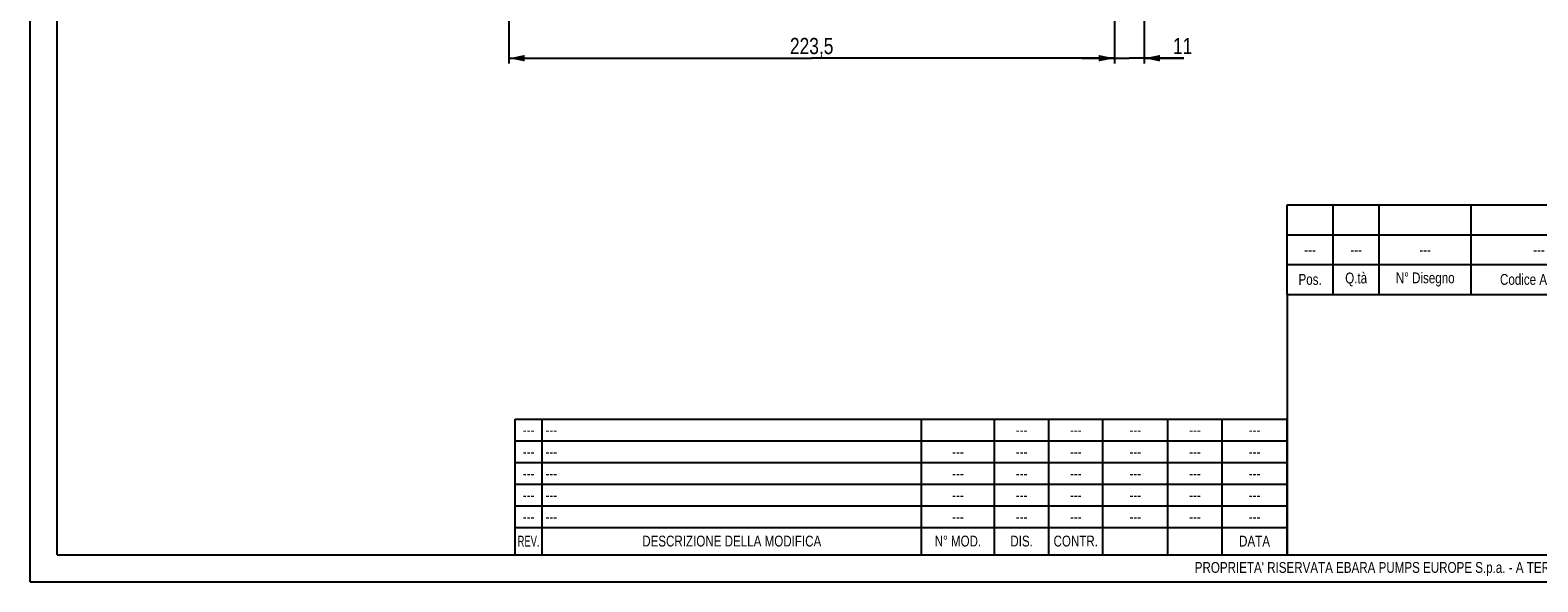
# Model space of a CAD drawing. Header units: millimetres. Extents: x 0 to 841, y 0 to 594.
# Tile 1 of 11: x 0 to 557, y 0 to 203. Entities that reach past the tile are written whole.
import ezdxf

# ---------------------------------------------------------------- set-up
doc = ezdxf.new("R2010")
doc.units = ezdxf.units.MM
doc.header["$LTSCALE"] = 46.2
doc.layers.get('0').update_dxf_attribs({"linetype": 'CONTINUOUS'})
doc.layers.add('QUOTE', color=7, linetype='CONTINUOUS')
doc.styles.get("Standard").update_dxf_attribs({"font": 'txt', "width": 0.8})
doc.styles.add('TEXTSTYLE_2', font='txt', dxfattribs={"width": 0.65})
doc.dimstyles.new('DIMSTYLE_1', dxfattribs={"dimtxt": 6, "dimasz": 5.8, "dimexe": 1, "dimexo": 2, "dimgap": 0.75, "dimtad": 1, "dimdec": 3, "dimtxsty": 'Standard', "dimblk": '_FILLED', "dimblk1": '_FILLED', "dimblk2": '_FILLED', "dimcen": 0.09, "dimadec": 3, "dimazin": 2, "dimtp": 0.5, "dimtm": 0.5, "dimtfac": 1, "dimtdec": 3, "dimtofl": 0, "dimtmove": 0, "dimatfit": 3, "dimldrblk": '_FILLED', "dimfxl": 0, "dimtolj": 1, "dimarcsym": 0})
doc.dimstyles.new('DIMSTYLE_2', dxfattribs={"dimtxt": 6, "dimasz": 5.8, "dimexe": 1, "dimexo": 2, "dimgap": 0.75, "dimtad": 1, "dimdec": 3, "dimtxsty": 'Standard', "dimblk": '_FILLED', "dimblk1": '_FILLED', "dimblk2": '_FILLED', "dimcen": 0.09, "dimadec": 3, "dimazin": 2, "dimtp": 0.2, "dimtm": 0.2, "dimtfac": 1, "dimtdec": 3, "dimtofl": 0, "dimtmove": 0, "dimatfit": 3, "dimldrblk": '_FILLED', "dimfxl": 0, "dimtolj": 1, "dimarcsym": 0})

# ---------------------------------------------------------------- blocks, each defined once
blk = doc.blocks.new('_FILLED')
at = {"color": 0, "linetype": 'ByBlock'}
blk.add_solid([(0, 0), (-1, 0.207), (-1, -0.207)], dxfattribs=at)
blk = doc.blocks.new('*D12')
at = {"layer": 'QUOTE', "color": 2, "linetype": 'Continuous'}
for p, q in [((400.25, 248.09), (400.25, 191.11)), ((176.75, 242.98), (176.75, 191.11)), ((176.75, 193.11), (288.5, 193.11)), ((400.25, 193.11), (288.5, 193.11))]:
    blk.add_line(p, q, dxfattribs=at)
at = {"layer": 'QUOTE', "color": 2, "linetype": 'Continuous', "xscale": 5.8, "yscale": 5.8, "zscale": 5.8, "rotation": 180}
blk.add_blockref('_FILLED', (176.75, 193.11), dxfattribs=at)
at = {"layer": 'QUOTE', "color": 2, "linetype": 'Continuous', "xscale": 5.8, "yscale": 5.8, "zscale": 5.8}
blk.add_blockref('_FILLED', (400.25, 193.11), dxfattribs=at)
at = {"layer": 'QUOTE', "color": 2, "linetype": 'Continuous', "insert": (288.5, 200.61), "char_height": 6, "width": 29.25, "attachment_point": 2, "line_spacing_factor": 0.9}
blk.add_mtext('223,5', dxfattribs=at)
blk = doc.blocks.new('*D20')
at = {"layer": 'QUOTE', "color": 2, "linetype": 'Continuous'}
for p, q in [((400.25, 248.09), (400.25, 191.11)), ((411.25, 248.09), (411.25, 191.11)), ((400.25, 193.11), (388.25, 193.11)), ((388.25, 193.11), (405.75, 193.11)), ((425.89, 193.11), (405.75, 193.11)), ((411.25, 193.11), (425.89, 193.11))]:
    blk.add_line(p, q, dxfattribs=at)
at = {"layer": 'QUOTE', "color": 2, "linetype": 'Continuous', "xscale": 5.8, "yscale": 5.8, "zscale": 5.8}
blk.add_blockref('_FILLED', (400.25, 193.11), dxfattribs=at)
at = {"layer": 'QUOTE', "color": 2, "linetype": 'Continuous', "xscale": 5.8, "yscale": 5.8, "zscale": 5.8, "rotation": 180}
blk.add_blockref('_FILLED', (411.25, 193.11), dxfattribs=at)
at = {"layer": 'QUOTE', "color": 2, "linetype": 'Continuous', "insert": (421.89, 200.61), "char_height": 6, "width": 6, "attachment_point": 1, "line_spacing_factor": 0.9}
blk.add_mtext('11', dxfattribs=at)
blk = doc.blocks.new('*T24')
at = {"color": 0, "linetype": 'ByBlock', "lineweight": -2}
for p, q in [((0, 50), (285, 50)), ((0, 0), (0, 50)), ((10, 0), (10, 50)), ((150, 0), (150, 50)), ((177, 0), (177, 50)), ((197, 0), (197, 50)), ((217, 0), (217, 50)), ((241, 0), (241, 50)), ((261, 0), (261, 50)), ((285, 0), (285, 50)), ((0, 42), (285, 42)), ((0, 34), (285, 34)), ((0, 26), (285, 26)), ((0, 18), (285, 18)), ((0, 10), (285, 10)), ((0, 0), (285, 0))]:
    blk.add_line(p, q, dxfattribs=at)
at = {"color": 0, "linetype": 'Continuous', "char_height": 4, "line_spacing_factor": 0.9}
for s, insert, width, attachment_point in [('---', (5, 46), 9.88, 5), (' ---', (10.06, 46), 139.88, 4), ('---', (187, 46), 19.88, 5), ('---', (207, 46), 19.88, 5), ('---', (229, 46), 23.88, 5), ('---', (251, 46), 19.88, 5), ('---', (5, 38), 9.88, 5), (' ---', (10.06, 38), 139.88, 4), ('---', (163.5, 38), 26.88, 5), ('---', (187, 38), 19.88, 5), ('---', (207, 38), 19.88, 5), ('---', (229, 38), 23.88, 5), ('---', (251, 38), 19.88, 5), ('---', (273, 38), 23.88, 5), ('---', (5, 30), 9.88, 5), (' ---', (10.06, 30), 139.88, 4), ('---', (163.5, 30), 26.88, 5), ('---', (187, 30), 19.88, 5), ('---', (207, 30), 19.88, 5), ('---', (229, 30), 23.88, 5), ('---', (251, 30), 19.88, 5), ('---', (273, 30), 23.88, 5), ('---', (5, 22), 9.88, 5), (' ---', (10.06, 22), 139.88, 4), ('---', (163.5, 22), 26.88, 5), ('---', (187, 22), 19.88, 5), ('---', (207, 22), 19.88, 5), ('---', (229, 22), 23.88, 5), ('---', (251, 22), 19.88, 5), ('---', (273, 22), 23.88, 5), ('---', (5, 14), 9.88, 5), (' ---', (10.06, 14), 139.88, 4), ('---', (163.5, 14), 26.88, 5), ('---', (187, 14), 19.88, 5), ('---', (207, 14), 19.88, 5), ('---', (229, 14), 23.88, 5), ('---', (251, 14), 19.88, 5), ('---', (273, 14), 23.88, 5), ('DESCRIZIONE DELLA MODIFICA', (80, 5), 139.88, 5), ('N° MOD.', (163.5, 5), 26.88, 5), ('DIS.', (187, 5), 19.88, 5), ('CONTR.', (207, 5), 19.88, 5), ('DATA', (273, 5), 23.88, 5)]:
    blk.add_mtext(s, dxfattribs=dict(at, insert=insert, width=width, attachment_point=attachment_point))
at = {"color": 0, "linetype": 'Continuous', "insert": (273, 46), "char_height": 4, "width": 23.88, "attachment_point": 5}
blk.add_mtext('---', dxfattribs=at)
at = {"color": 0, "linetype": 'Continuous', "insert": (5, 5), "char_height": 4, "width": 9.88, "attachment_point": 5, "line_spacing_factor": 0.9, "style": 'TEXTSTYLE_2'}
blk.add_mtext('REV.', dxfattribs=at)
blk = doc.blocks.new('*T25')
at = {"color": 0, "linetype": 'ByBlock', "lineweight": -2}
for p, q in [((0, 33), (366, 33)), ((0, 0), (0, 33)), ((17, 0), (17, 33)), ((34, 0), (34, 33)), ((68, 0), (68, 33)), ((118, 0), (118, 33)), ((238, 0), (238, 33)), ((312, 0), (312, 33)), ((326, 0), (326, 33)), ((346, 0), (346, 33)), ((366, 0), (366, 33)), ((0, 22), (366, 22)), ((0, 11), (366, 11)), ((0, 0), (366, 0))]:
    blk.add_line(p, q, dxfattribs=at)
at = {"color": 0, "linetype": 'Continuous', "char_height": 4, "attachment_point": 5, "line_spacing_factor": 0.9}
for s, insert, width in [('---', (8.5, 16.5), 16.88), ('---', (25.5, 16.5), 16.88), ('---', (51, 16.5), 33.88), ('---', (93, 16.5), 49.88), ('---', (178, 16.5), 119.88), ('--- ', (275, 16.5), 73.88), ('kg', (319, 16.5), 13.88), ('Q.tà\\PGrezzo', (336, 5.5), 19.88), ('Q.tà\\PFinito', (356, 5.5), 19.88), ('Pos.', (8.5, 5.5), 16.88), ('Q.tà', (25.5, 5.5), 16.88), ('N° Disegno', (51, 5.5), 33.88), ('Codice Articolo', (93, 5.5), 49.88), ('Denominazione', (178, 5.5), 119.88), ('Materiale', (275, 5.5), 73.88), ('U.M.', (319, 5.5), 13.88)]:
    blk.add_mtext(s, dxfattribs=dict(at, insert=insert, width=width))
at = {"color": 0, "linetype": 'Continuous', "insert": (356, 16.5), "char_height": 4, "width": 19.88, "attachment_point": 5}
blk.add_mtext('0', dxfattribs=at)

msp = doc.modelspace()

# ---------------------------------------------------------------- linework, layer by layer
at = {"color": 7, "linetype": 'Continuous'}
for p, q in [((0, 0), (0, 594)), ((10, 10), (10, 584)), ((464, 106), (464, 10)), ((10, 10), (830, 10)), ((0, 0), (840, 0))]:
    msp.add_line(p, q, dxfattribs=at)

# ---------------------------------------------------------------- block references
for name, p in [('*T25', (464, 106)), ('*T24', (179, 10))]:
    msp.add_blockref(name, p)

# ---------------------------------------------------------------- texts
at = {"color": 2, "linetype": 'Continuous', "insert": (429.9178, 7.3044), "char_height": 4, "width": 601.1, "attachment_point": 1, "line_spacing_factor": 0.9}
msp.add_mtext("PROPRIETA' RISERVATA EBARA PUMPS EUROPE S.p.a. - A TERMINI DI LEGGE E' VIETATO RIPRODURRE O COMUNICARE A TERZI IL CONTENUTO DI QUESTO DISEGNO", dxfattribs=at)

# ---------------------------------------------------------------- dimensions: what is measured, and where the dimension line sits
at = {"layer": 'QUOTE', "color": 2, "linetype": 'Continuous'}
for base, p1, p2, dimstyle, picture, middle in [((400.2542, 193.1119), (176.7542, 244.9762), (400.2542, 250.0916), 'DIMSTYLE_1', '*D12', (288.1042, 193.1119)), ((411.2542, 193.1119), (400.2542, 250.0916), (411.2542, 250.0916), 'DIMSTYLE_2', '*D20', (423.4908, 193.1119))]:
    dim = msp.add_linear_dim(base=base, p1=p1, p2=p2, dimstyle=dimstyle, dxfattribs=at)
    dim.commit()
    dim.dimension.update_dxf_attribs({"geometry": picture, "text_midpoint": middle, "dimtype": 160})

doc.saveas('drawing.dxf')
